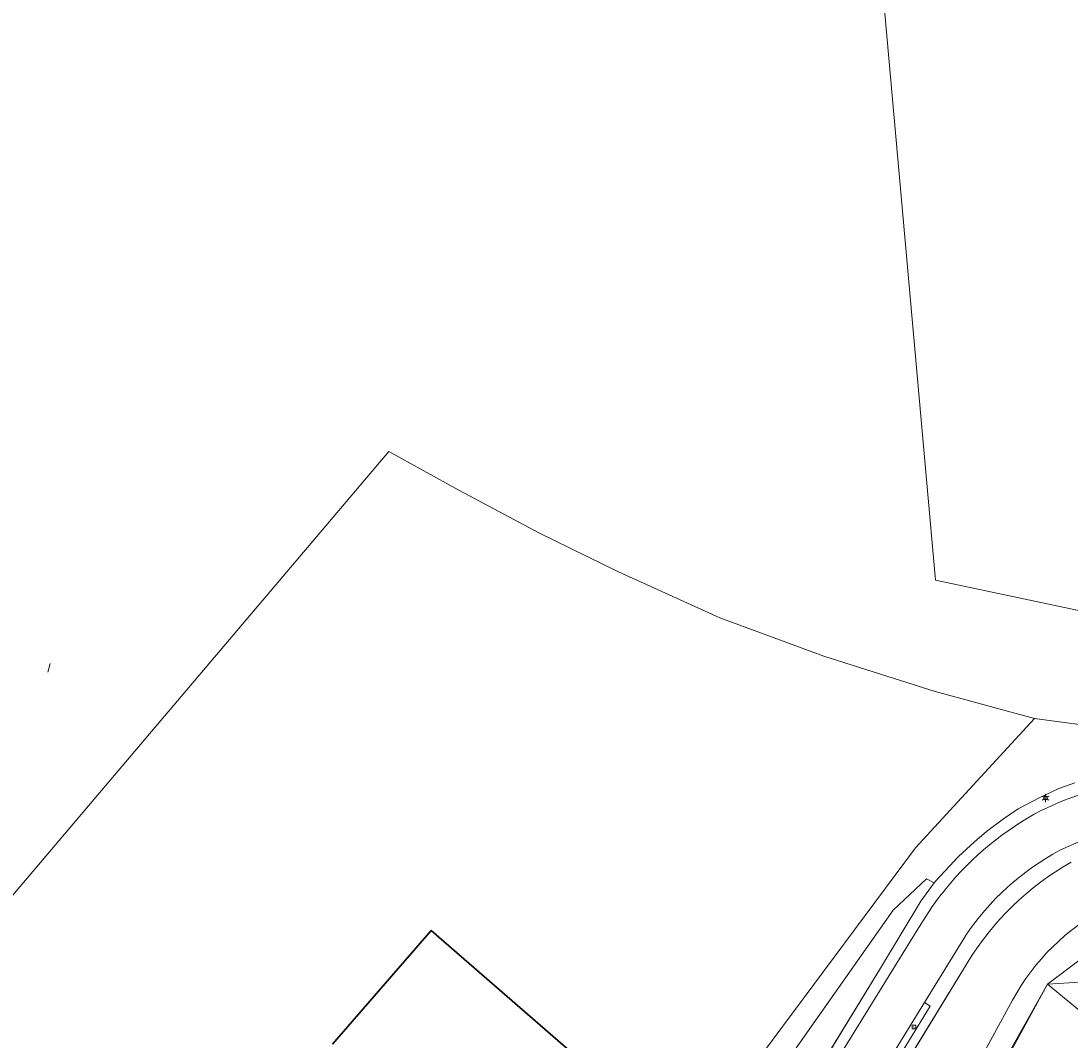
# Model space of a CAD drawing. Header units: metres. Extents: x 163543 to 168130, y 402678 to 405437.
# Tile 18 of 256: x 163914 to 163999, y 403186 to 403268. Entities that reach past the tile are written whole.
import ezdxf
from ezdxf.enums import TextEntityAlignment as Align

# ---------------------------------------------------------------- set-up
doc = ezdxf.new("R2010")
doc.units = ezdxf.units.M
doc.layers.get('0').update_dxf_attribs({"lineweight": 25})
for name, color, linetype, lineweight in [('X-CA190022.004-UO-BGT_Ondergrond$0$GE_201_SHDHek_Lijn_GEM', 253, 'X-CA190022.004-UO-BGT_Ondergrond$0$Hekwerk', 9), ('X-CA190022.004-UO-BGT_Ondergrond$0$GE_202_SHDMuur30cm_Lijn_GEM', 253, 'Continuous', 9), ('X-CA190022.004-UO-BGT_Ondergrond$0$GE_244_Taludlijn_Lijn_GEM', 253, 'Continuous', 9), ('X-CA190022.004-UO-BGT_Ondergrond$0$GE_262_OSHMuurKleinerDan30cm_Lijn_GEM', 253, 'Continuous', 9), ('X-CA190022.004-UO-BGT_Ondergrond$0$GE_316_WGDFietspad_Vlak_GEM', 253, 'Continuous', 9), ('X-CA190022.004-UO-BGT_Ondergrond$0$GE_367_OWGBerm_groenvoorziening_grasenk_GEM', 253, 'Continuous', 9), ('X-CA190022.004-UO-BGT_Ondergrond$0$GE_401_OTDErf_Vlak_GEM', 253, 'Continuous', 9), ('X-CA190022.004-UO-BGT_Ondergrond$0$GE_478_BTDGroenvoorziening_bosplantsoen_GEM', 253, 'Continuous', 9), ('X-CA190022.004-UO-BGT_Ondergrond$0$GE_479_BTDGroenvoorziening_grasenkruida_GEM', 253, 'Continuous', 9), ('X-CA190022.004-UO-BGT_Ondergrond$0$GE_601_PNDgrondvlakpand_Vlak_MV_GEM', 34, 'Continuous', 35), ('X-CA190022.004-UO-BGT_Ondergrond$0$GE_861_PALLichtmast_Punt_GEM', 253, 'Continuous', 9), ('X-CA190022.004-UO-BGT_Ondergrond$0$GE_886_PutKolk_Punt_GEM', 253, 'Continuous', 9), ('X-CA190022.004-UO-KAD_Percelen$0$B-WE-KG-GRENS_PERCEEL-GV', 150, 'Continuous', 9)]:
    doc.layers.add(name, color=color, linetype=linetype, lineweight=lineweight)
doc.styles.add('X-CA190022.004-UO-BGT_Ondergrond$0$NLCS-ISO', font='NLCS-ISO.ttf')
doc.linetypes.add('X-CA190022.004-UO-BGT_Ondergrond$0$Hekwerk', pattern='A,5,-1.5,[2,dgnlstyle-Veghel.shx,S=0.007937,R=0,X=0,Y=0],-1.5', length=8)

# ---------------------------------------------------------------- blocks, each defined once
blk = doc.blocks.new('X-CA190022.004-UO-BGT_Ondergrond$0$SRI-KOLK-SO')
at = {"color": 0, "linetype": 'ByBlock', "lineweight": 18}
blk.add_lwpolyline([(-1.125, -1.125), (1.125, -1.125), (1.125, 1.125), (-1.125, 1.125)], close=True, dxfattribs=at)
at = {"color": 0, "linetype": 'ByBlock', "lineweight": 18, "style": 'X-CA190022.004-UO-BGT_Ondergrond$0$NLCS-ISO'}
blk.add_text('k', height=1.5, dxfattribs=at).set_placement((0, 0), align=Align.MIDDLE_CENTER)
blk = doc.blocks.new('X-CA190022.004-UO-BGT_Ondergrond$0$IMGEOKolk')
at = {"xscale": 5, "yscale": 5, "zscale": 5}
blk.add_blockref('X-CA190022.004-UO-BGT_Ondergrond$0$SRI-KOLK-SO', (0, 0), dxfattribs=at)
blk = doc.blocks.new('X-CA190022.004-UO-BGT_Ondergrond$0$N-SIE-WEG_LICHTMAST-SO')
h = blk.add_hatch(color=256)
h.paths.add_polyline_path([(1.16, 0.5, 0.658505), (-1.16, 0.5)])
h.paths.add_polyline_path([(-1.16, -0.5, 0.658505), (1.16, -0.5)])
at = {"flags": 128}
for points in [[(-2.19, 1.27), (-1.1, 0.63)], [(-1.16, 0.5), (1.16, 0.5)], [(0, 1.27), (0, 2.53)], [(1.1, 0.63), (2.19, 1.27)], [(-2.19, -1.27), (-1.1, -0.63)], [(-1.16, -0.5), (1.16, -0.5)], [(0, -1.27), (0, -2.53)], [(2.19, -1.27), (1.1, -0.63)]]:
    blk.add_lwpolyline(points, dxfattribs=at)
at = {"ltscale": 0.5}
blk.add_circle((0, 0), 1.27, dxfattribs=at)
at = {"style": 'X-CA190022.004-UO-BGT_Ondergrond$0$NLCS-ISO'}
blk.add_attdef('TYPE', text='', height=1.8, dxfattribs=at).set_placement((0, 2.53), align=Align.BOTTOM_CENTER)
blk = doc.blocks.new('X-CA190022.004-UO-BGT_Ondergrond$0$IMGEOLichtmastpaal')
at = {"xscale": 5, "yscale": 5, "zscale": 5}
blk.add_blockref('X-CA190022.004-UO-BGT_Ondergrond$0$N-SIE-WEG_LICHTMAST-SO', (0, 6.4), dxfattribs=at)

msp = doc.modelspace()

# ---------------------------------------------------------------- linework, layer by layer
at = {"layer": 'X-CA190022.004-UO-BGT_Ondergrond$0$GE_201_SHDHek_Lijn_GEM'}
msp.add_line((163916.494, 403215.625), (163916.659, 403216.323), dxfattribs=at)
at = {"layer": 'X-CA190022.004-UO-BGT_Ondergrond$0$GE_202_SHDMuur30cm_Lijn_GEM'}
for p, q in [((163998.19, 403206.198), (163999.468, 403206.658)), ((163998.19, 403206.198), (163999.468, 403206.658)), ((163994.888, 403204.562), (163996.595, 403205.459)), ((163994.888, 403204.562), (163996.595, 403205.459)), ((163996.595, 403205.459), (163998.19, 403206.198)), ((163996.595, 403205.459), (163998.19, 403206.198)), ((163993.722, 403203.745), (163994.888, 403204.562)), ((163993.722, 403203.745), (163994.888, 403204.562)), ((163992.348, 403202.729), (163993.722, 403203.745)), ((163992.348, 403202.729), (163993.722, 403203.745)), ((163991.364, 403201.887), (163992.348, 403202.729)), ((163991.364, 403201.887), (163992.348, 403202.729)), ((163990.078, 403200.697), (163991.364, 403201.887)), ((163990.078, 403200.697), (163991.364, 403201.887)), ((163988.245, 403198.752), (163990.078, 403200.697)), ((163988.245, 403198.752), (163990.078, 403200.697)), ((163987.046, 403197.109), (163988.119, 403198.58)), ((163987.046, 403197.109), (163988.119, 403198.58)), ((163988.119, 403198.58), (163988.245, 403198.752)), ((163988.119, 403198.58), (163988.245, 403198.752)), ((163983.766, 403191.674), (163987.046, 403197.109)), ((163983.766, 403191.674), (163987.046, 403197.109))]:
    msp.add_line(p, q, dxfattribs=at)
at = {"layer": 'X-CA190022.004-UO-BGT_Ondergrond$0$GE_244_Taludlijn_Lijn_GEM'}
for p, q in [((163984.79, 403196.36), (163987.49, 403198.9)), ((163987.49, 403198.9), (163988.119, 403198.58)), ((163953.079, 403151.319), (163984.79, 403196.36)), ((163990.772, 403192.083), (163983.168, 403179.637)), ((163986.375, 403174.32), (163994.44, 403189.1))]:
    msp.add_line(p, q, dxfattribs=at)
msp.add_arc((164010.748, 403179.943), 23.375, 119.68976, 148.71236, dxfattribs=at)
at = {"layer": 'X-CA190022.004-UO-BGT_Ondergrond$0$GE_244_Taludlijn_Lijn_GEM', "extrusion": (0, 0, -1)}
msp.add_arc((-164010.572, 403180.304), 18.374, 28.60294, 95.57225, dxfattribs=at)
at = {"layer": 'X-CA190022.004-UO-BGT_Ondergrond$0$GE_262_OSHMuurKleinerDan30cm_Lijn_GEM'}
msp.add_line((163965.216, 403161.371), (163983.766, 403191.674), dxfattribs=at)
at = {"layer": 'X-CA190022.004-UO-BGT_Ondergrond$0$GE_316_WGDFietspad_Vlak_GEM', "flags": 128}
for points in [[(163996.754, 403204.427), (163998.419, 403205.175), (164000.135, 403205.795)], [(164000.052, 403202.01), (163998.27, 403201.21)], [(163990.62, 403194.254), (163989.832, 403192.974), (163987.326, 403188.902), (163964.909, 403152.475), (163962.481, 403148.529), (163961.588, 403147.078), (163961.377, 403147.253), (163958.889, 403149.319), (163958.757, 403149.429), (163958.826, 403149.541), (163960.066, 403151.549), (163986.75, 403194.75), (163987.617, 403196.154)], [(163982.534, 403180.038), (163965.413, 403152.164), (163964.909, 403152.475), (163987.326, 403188.902), (163987.801, 403188.612), (163982.534, 403180.038)]]:
    msp.add_lwpolyline(points, dxfattribs=at)
at = {"layer": 'X-CA190022.004-UO-BGT_Ondergrond$0$GE_316_WGDFietspad_Vlak_GEM', "extrusion": (0, 0, -1)}
for centre, radius, start, end in [((-164008.489, 403182.284), 25.06, 39.13478, 62.07691), ((-164008.636, 403182.175), 25.243, 33.62701, 39.1176)]:
    msp.add_arc(centre, radius, start, end, dxfattribs=at)
at = {"layer": 'X-CA190022.004-UO-BGT_Ondergrond$0$GE_316_WGDFietspad_Vlak_GEM'}
msp.add_arc((164008.305, 403182.49), 21.24, 118.19241, 146.3669, dxfattribs=at)
at = {"layer": 'X-CA190022.004-UO-BGT_Ondergrond$0$GE_367_OWGBerm_groenvoorziening_grasenk_GEM', "flags": 128}
for points in [[(163987.617, 403196.154), (163986.75, 403194.75), (163960.066, 403151.549), (163958.826, 403149.541), (163958.757, 403149.429), (163958.262, 403149.84), (163962.345, 403156.987), (163965.216, 403161.371), (163983.766, 403191.674), (163987.046, 403197.109), (163988.119, 403198.58), (163988.245, 403198.752), (163990.078, 403200.697), (163991.364, 403201.887), (163992.348, 403202.729), (163993.722, 403203.745), (163994.888, 403204.562), (163996.595, 403205.459), (163998.19, 403206.198), (163999.468, 403206.658)], [(164000.135, 403205.795), (163998.419, 403205.175), (163996.754, 403204.427)], [(163998.27, 403201.21), (164000.052, 403202.01)], [(163990.772, 403192.083), (163983.168, 403179.637), (163982.534, 403180.038), (163987.801, 403188.612), (163987.326, 403188.902), (163989.832, 403192.974), (163990.62, 403194.254)]]:
    msp.add_lwpolyline(points, dxfattribs=at)
at = {"layer": 'X-CA190022.004-UO-BGT_Ondergrond$0$GE_367_OWGBerm_groenvoorziening_grasenk_GEM'}
for centre, radius, start, end in [((164008.489, 403182.284), 25.06, 117.92309, 140.86522), ((164010.748, 403179.943), 23.375, 119.68976, 148.71236), ((164008.636, 403182.175), 25.243, 140.8824, 146.37299)]:
    msp.add_arc(centre, radius, start, end, dxfattribs=at)
at = {"layer": 'X-CA190022.004-UO-BGT_Ondergrond$0$GE_367_OWGBerm_groenvoorziening_grasenk_GEM', "extrusion": (0, 0, -1)}
msp.add_arc((-164008.305, 403182.49), 21.24, 33.6331, 61.80759, dxfattribs=at)
at = {"layer": 'X-CA190022.004-UO-BGT_Ondergrond$0$GE_401_OTDErf_Vlak_GEM', "flags": 128}
for points in [[(163999.468, 403206.658), (163998.19, 403206.198), (163996.595, 403205.459), (163994.888, 403204.562), (163993.722, 403203.745), (163992.348, 403202.729), (163991.364, 403201.887), (163990.078, 403200.697), (163988.245, 403198.752), (163988.119, 403198.58), (163987.49, 403198.9), (163984.79, 403196.36), (163953.079, 403151.319)], [(163939.48, 403185.53), (163947.47, 403194.73), (163964.46, 403179.97)], [(164006.696, 403126.975), (163996.881, 403133.356), (163977.489, 403144.798), (163973.76, 403146.949), (163978.035, 403154.894), (163979.605, 403159.092), (163983.151, 403156.865), (163991.733, 403170.627), (163987.664, 403172.728), (163997.274, 403190.392), (164002.602, 403194.402)]]:
    msp.add_lwpolyline(points, dxfattribs=at)
at = {"layer": 'X-CA190022.004-UO-BGT_Ondergrond$0$GE_478_BTDGroenvoorziening_bosplantsoen_GEM', "flags": 128}
for points in [[(163953.079, 403151.319), (163984.79, 403196.36), (163987.49, 403198.9), (163988.119, 403198.58), (163987.046, 403197.109), (163983.766, 403191.674)], [(163986.375, 403174.32), (163972.15, 403148.25), (163971.951, 403146.87), (163971.81, 403145.89), (163972.11, 403143.76), (163972.302, 403142.964), (163973.087, 403139.697), (163971.26, 403141.08), (163964.206, 403147.066), (163965.24, 403150.29), (163981.674, 403177.191), (163983.168, 403179.637), (163990.772, 403192.083)], [(163983.766, 403191.674), (163965.216, 403161.371), (163962.345, 403156.987), (163958.262, 403149.84), (163957.874, 403149.369), (163958.031, 403149.233), (163954.136, 403144.742), (163953.919, 403144.892), (163953.603, 403145.112)], [(163994.44, 403189.1), (163986.375, 403174.32)]]:
    msp.add_lwpolyline(points, dxfattribs=at)
at = {"layer": 'X-CA190022.004-UO-BGT_Ondergrond$0$GE_478_BTDGroenvoorziening_bosplantsoen_GEM', "extrusion": (0, 0, -1)}
msp.add_arc((-164010.748, 403179.943), 23.375, 31.28764, 60.31024, dxfattribs=at)
at = {"layer": 'X-CA190022.004-UO-BGT_Ondergrond$0$GE_478_BTDGroenvoorziening_bosplantsoen_GEM'}
msp.add_arc((164010.572, 403180.304), 18.374, 84.42775, 151.39706, dxfattribs=at)
at = {"layer": 'X-CA190022.004-UO-BGT_Ondergrond$0$GE_479_BTDGroenvoorziening_grasenkruida_GEM', "flags": 128}
for points in [[(164002.602, 403194.402), (163997.274, 403190.392), (163987.664, 403172.728), (163984.304, 403167.042), (163979.605, 403159.092), (163978.035, 403154.894), (163973.76, 403146.949), (163977.489, 403144.798), (163996.881, 403133.356), (164006.696, 403126.975)], [(164000.887, 403115.96), (163996.071, 403119.44), (163993.378, 403121.287), (163990.518, 403123.065), (163987.435, 403124.968), (163984.388, 403126.693), (163973.195, 403132.815), (163969.326, 403134.946), (163969.585, 403135.261), (163972.997, 403139.433), (163973.116, 403139.578), (163973.165, 403139.638), (163973.087, 403139.697), (163972.302, 403142.964), (163972.11, 403143.76), (163971.81, 403145.89), (163971.951, 403146.87), (163972.15, 403148.25), (163986.375, 403174.32), (163994.44, 403189.1)]]:
    msp.add_lwpolyline(points, dxfattribs=at)
at = {"layer": 'X-CA190022.004-UO-BGT_Ondergrond$0$GE_479_BTDGroenvoorziening_grasenkruida_GEM', "extrusion": (0, 0, -1)}
msp.add_arc((-164010.572, 403180.304), 18.374, 28.60294, 95.57225, dxfattribs=at)
at = {"layer": 'X-CA190022.004-UO-BGT_Ondergrond$0$GE_601_PNDgrondvlakpand_Vlak_MV_GEM', "flags": 128}
msp.add_lwpolyline([(163939.48, 403185.53), (163947.47, 403194.73), (163964.46, 403179.97)], dxfattribs=at)
at = {"layer": 'X-CA190022.004-UO-KAD_Percelen$0$B-WE-KG-GRENS_PERCEEL-GV', "flags": 128}
for points in [[(163905.049, 403187.482), (163944.042, 403233.467), (163949.701, 403230.332), (163956.21, 403226.861), (163962.596, 403223.723), (163970.796, 403220.008), (163979.185, 403216.917), (163988.184, 403214.062), (163996.216, 403211.855), (164033.327, 403206.916), (164046.812, 403206.568), (164064.688, 403206.417), (164101.57, 403209.331), (164106.825, 403211.207), (164110.502, 403221.473), (164089.583, 403216.935), (164085, 403215.942), (164059.365, 403213.073), (164039.956, 403213.457), (164032.827, 403213.599), (163988.217, 403223.063), (163982.109, 403291.509)], [(164033.327, 403206.916), (163996.216, 403211.855), (163986.605, 403201.417), (163968.541, 403177.106), (163960.787, 403167.032), (163948.647, 403150.158), (163950.972, 403148.683), (163958.92, 403141.707), (163962.213, 403139.418), (163967.598, 403136.566), (163971.386, 403140.995), (163973.192, 403147.657), (163987.804, 403173.587), (163992.826, 403182.499), (163997.274, 403190.392), (164002.602, 403194.402)]]:
    msp.add_lwpolyline(points, dxfattribs=at)
for points in [[(163982.109, 403291.509), (163988.217, 403223.063), (164032.827, 403213.599), (164039.956, 403213.457), (164037.022, 403246.337)], [(163948.647, 403150.158), (163960.787, 403167.032), (163968.541, 403177.106), (163986.605, 403201.417), (163996.216, 403211.855), (163988.184, 403214.062), (163979.185, 403216.917), (163970.796, 403220.008), (163962.596, 403223.723), (163956.21, 403226.861), (163949.701, 403230.332), (163944.042, 403233.467), (163905.049, 403187.482), (163904.209, 403186.487), (163907.149, 403183.976), (163939.512, 403156.336), (163940.36, 403157.321)], [(164027.82, 403192.27), (164024.54, 403194.79), (164025.53, 403196.047), (164012.586, 403196.489), (164007.717, 403196.092), (164002.602, 403194.402), (163997.274, 403190.392)], [(164011.76, 403178.439), (164015.179, 403175.618), (164027.82, 403192.27), (163997.274, 403190.392)], [(163992.826, 403182.499), (164006.241, 403171.486), (164011.76, 403178.439), (163997.274, 403190.392)]]:
    msp.add_lwpolyline(points, close=True, dxfattribs=at)

# ---------------------------------------------------------------- block references
at = {"layer": 'X-CA190022.004-UO-BGT_Ondergrond$0$GE_861_PALLichtmast_Punt_GEM', "xscale": 0.025, "yscale": 0.025, "zscale": 0.025}
msp.add_blockref('X-CA190022.004-UO-BGT_Ondergrond$0$IMGEOLichtmastpaal', (163997.109, 403205.27), dxfattribs=at)
at = {"layer": 'X-CA190022.004-UO-BGT_Ondergrond$0$GE_886_PutKolk_Punt_GEM', "xscale": 0.025, "yscale": 0.025, "zscale": 0.025}
msp.add_blockref('X-CA190022.004-UO-BGT_Ondergrond$0$IMGEOKolk', (163986.487, 403186.92), dxfattribs=at)

doc.saveas('drawing.dxf')
